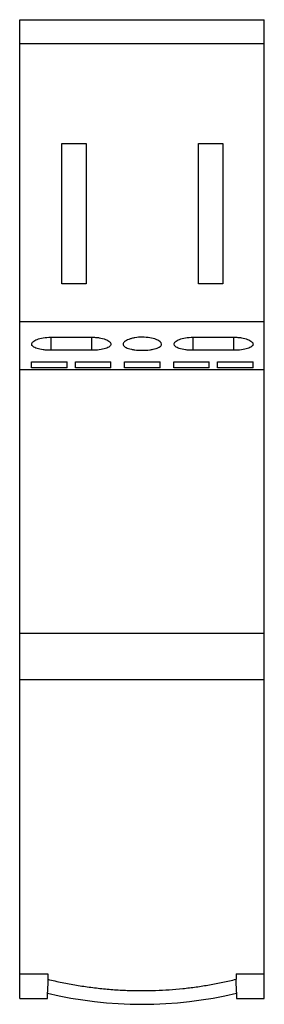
# Model space of a CAD drawing. Header units: millimetres. Extents: x 0 to 17.9, y -72 to 0.
import ezdxf

# ---------------------------------------------------------------- set-up
doc = ezdxf.new("R2010")
doc.units = ezdxf.units.MM

msp = doc.modelspace()

# ---------------------------------------------------------------- linework, layer by layer
at = {"color": 7, "linetype": 'Continuous', "lineweight": 25}
for p, q in [((0, 0), (17.9, 0)), ((17.9, -22.052), (17.9, 0)), ((0, -22.052), (0, 0)), ((0, -1.742), (17.9, -1.742)), ((3.075, -9.058), (4.875, -9.058)), ((3.075, -19.315), (3.075, -9.058)), ((4.875, -9.058), (4.875, -19.315)), ((13.075, -9.058), (14.875, -9.058)), ((13.075, -19.315), (13.075, -9.058)), ((14.875, -9.058), (14.875, -19.315)), ((4.875, -19.315), (3.075, -19.315)), ((14.875, -19.315), (13.075, -19.315)), ((0, -22.052), (17.9, -22.052)), ((2.275, -23.208), (5.275, -23.207)), ((2.275, -23.208), (2.275, -24.167)), ((5.275, -24.167), (5.275, -23.207)), ((12.661, -23.208), (12.661, -24.167)), ((12.675, -23.208), (15.675, -23.207)), ((15.675, -24.167), (15.675, -23.207)), ((5.275, -24.167), (2.275, -24.167)), ((15.675, -24.167), (12.661, -24.167)), ((0.875, -25.015), (3.475, -25.015)), ((4.075, -25.015), (6.675, -25.015)), ((7.675, -25.015), (10.275, -25.015)), ((11.275, -25.015), (13.875, -25.015)), ((14.475, -25.015), (17.075, -25.015)), ((0, -25.575), (17.9, -25.575)), ((0, -44.845), (0, -25.575)), ((3.475, -25.457), (0.875, -25.457)), ((6.675, -25.457), (4.075, -25.457)), ((10.275, -25.457), (7.675, -25.457)), ((13.875, -25.457), (11.275, -25.457)), ((17.075, -25.457), (14.475, -25.457)), ((17.9, -44.845), (17.9, -25.575)), ((0, -44.845), (17.9, -44.845)), ((0, -48.238), (17.9, -48.238)), ((0, -71.54), (0, -48.238)), ((17.9, -71.54), (17.9, -48.238)), ((0, -69.74), (2.063, -69.74)), ((2.063, -69.74), (2.056, -70.138)), ((15.837, -69.74), (17.9, -69.74)), ((15.837, -69.74), (15.844, -70.138)), ((2.032, -71.54), (2.04, -71.072)), ((15.86, -71.072), (15.868, -71.54)), ((0, -71.54), (2.032, -71.54)), ((15.868, -71.54), (17.9, -71.54))]:
    msp.add_line(p, q, dxfattribs=at)
msp.add_arc((8.95, -41.969), 30, 256.6797, 283.3203, dxfattribs=at)
for points, knots in [([(0, -25.575), (0, -25.432), (0, -25.242), (0, -24.808), (0, -24.561), (0, -24.008), (0, -23.704), (0, -23.179), (0, -22.993), (0, -22.68), (0, -22.569), (0, -22.331), (0, -22.203), (0, -22.052)], [0, 0, 0, 0, 0.25, 0.25, 0.5, 0.5, 0.75, 0.75, 0.875, 0.875, 0.9375, 0.9375, 1, 1, 1, 1]), ([(17.9, -25.575), (17.9, -25.432), (17.9, -25.242), (17.9, -24.808), (17.9, -24.561), (17.9, -24.008), (17.9, -23.704), (17.9, -23.179), (17.9, -22.993), (17.9, -22.68), (17.9, -22.569), (17.9, -22.331), (17.9, -22.203), (17.9, -22.052)], [0, 0, 0, 0, 0.25, 0.25, 0.5, 0.5, 0.75, 0.75, 0.875, 0.875, 0.9375, 0.9375, 1, 1, 1, 1]), ([(2.275, -24.167), (2.18, -24.167), (2.087, -24.164), (1.903, -24.153), (1.812, -24.144), (1.555, -24.111), (1.399, -24.078), (1.144, -23.996), (1.043, -23.946), (0.944, -23.865), (0.918, -23.836), (0.885, -23.778), (0.877, -23.748), (0.879, -23.657), (0.914, -23.595), (1.049, -23.476), (1.147, -23.42), (1.403, -23.321), (1.555, -23.28), (1.899, -23.223), (2.085, -23.208), (2.275, -23.208)], [0, 0, 0, 0, 0.0625, 0.0625, 0.125, 0.125, 0.25, 0.25, 0.375, 0.375, 0.4375, 0.4375, 0.5, 0.5, 0.625, 0.625, 0.75, 0.75, 0.875, 0.875, 1, 1, 1, 1]), ([(5.275, -23.207), (5.37, -23.207), (5.464, -23.211), (5.647, -23.226), (5.738, -23.237), (5.994, -23.28), (6.149, -23.321), (6.402, -23.419), (6.503, -23.476), (6.604, -23.565), (6.629, -23.596), (6.664, -23.657), (6.673, -23.687), (6.674, -23.748), (6.665, -23.778), (6.632, -23.836), (6.607, -23.865), (6.507, -23.946), (6.408, -23.995), (6.151, -24.078), (5.997, -24.111), (5.652, -24.155), (5.465, -24.167), (5.275, -24.167)], [0, 0, 0, 0, 0.0625, 0.0625, 0.125, 0.125, 0.25, 0.25, 0.375, 0.375, 0.4375, 0.4375, 0.5, 0.5, 0.5625, 0.5625, 0.625, 0.625, 0.75, 0.75, 0.875, 0.875, 1, 1, 1, 1]), ([(10.375, -23.72), (10.375, -23.781), (10.341, -23.84), (10.239, -23.921), (10.197, -23.947), (10.098, -23.995), (10.04, -24.018), (9.912, -24.059), (9.841, -24.077), (9.688, -24.109), (9.605, -24.123), (9.347, -24.156), (9.158, -24.168), (8.783, -24.167), (8.594, -24.156), (8.336, -24.122), (8.253, -24.108), (8.101, -24.075), (8.03, -24.057), (7.902, -24.015), (7.845, -23.993), (7.747, -23.944), (7.706, -23.918), (7.606, -23.836), (7.573, -23.776), (7.577, -23.654), (7.612, -23.592), (7.715, -23.503), (7.757, -23.474), (7.856, -23.419), (7.914, -23.392), (8.041, -23.343), (8.111, -23.321), (8.263, -23.281), (8.346, -23.264), (8.602, -23.221), (8.792, -23.206), (9.167, -23.206), (9.356, -23.222), (9.699, -23.28), (9.853, -23.321), (10.236, -23.47), (10.375, -23.597), (10.375, -23.72)], [0, 0, 0, 0, 0.0625, 0.0625, 0.09375, 0.09375, 0.125, 0.125, 0.15625, 0.15625, 0.1875, 0.1875, 0.25, 0.25, 0.3125, 0.3125, 0.34375, 0.34375, 0.375, 0.375, 0.40625, 0.40625, 0.4375, 0.4375, 0.5, 0.5, 0.5625, 0.5625, 0.59375, 0.59375, 0.625, 0.625, 0.65625, 0.65625, 0.6875, 0.6875, 0.75, 0.75, 0.8125, 0.8125, 0.875, 0.875, 1, 1, 1, 1]), ([(12.661, -24.167), (12.567, -24.166), (12.475, -24.163), (12.295, -24.15), (12.206, -24.141), (11.954, -24.107), (11.802, -24.073), (11.555, -23.991), (11.457, -23.942), (11.33, -23.834), (11.298, -23.775), (11.3, -23.685), (11.31, -23.654), (11.344, -23.594), (11.37, -23.564), (11.436, -23.506), (11.478, -23.477), (11.574, -23.422), (11.629, -23.397), (11.817, -23.324), (11.966, -23.283), (12.305, -23.225), (12.487, -23.209), (12.675, -23.208)], [0, 0, 0, 0, 0.0625, 0.0625, 0.125, 0.125, 0.25, 0.25, 0.375, 0.375, 0.5, 0.5, 0.5625, 0.5625, 0.625, 0.625, 0.6875, 0.6875, 0.75, 0.75, 0.875, 0.875, 1, 1, 1, 1]), ([(15.675, -23.207), (15.77, -23.207), (15.863, -23.211), (16.047, -23.226), (16.138, -23.237), (16.394, -23.28), (16.549, -23.321), (16.802, -23.419), (16.903, -23.476), (17.004, -23.565), (17.03, -23.596), (17.064, -23.657), (17.073, -23.687), (17.074, -23.748), (17.066, -23.778), (17.032, -23.836), (17.008, -23.865), (16.907, -23.946), (16.809, -23.995), (16.551, -24.078), (16.397, -24.111), (16.052, -24.156), (15.866, -24.167), (15.675, -24.167)], [0, 0, 0, 0, 0.0625, 0.0625, 0.125, 0.125, 0.25, 0.25, 0.375, 0.375, 0.4375, 0.4375, 0.5, 0.5, 0.5625, 0.5625, 0.625, 0.625, 0.75, 0.75, 0.875, 0.875, 1, 1, 1, 1]), ([(0, -48.238), (0, -48.104), (0, -47.926), (0, -47.515), (0, -47.281), (0, -46.755), (0, -46.464), (0, -45.957), (0, -45.777), (0, -45.472), (0, -45.364), (0, -45.126), (0, -44.996), (0, -44.845)], [0, 0, 0, 0, 0.25, 0.25, 0.5, 0.5, 0.75, 0.75, 0.875, 0.875, 0.9375, 0.9375, 1, 1, 1, 1]), ([(17.9, -48.238), (17.9, -48.104), (17.9, -47.926), (17.9, -47.515), (17.9, -47.281), (17.9, -46.755), (17.9, -46.464), (17.9, -45.957), (17.9, -45.777), (17.9, -45.472), (17.9, -45.364), (17.9, -45.126), (17.9, -44.996), (17.9, -44.845)], [0, 0, 0, 0, 0.25, 0.25, 0.5, 0.5, 0.75, 0.75, 0.875, 0.875, 0.9375, 0.9375, 1, 1, 1, 1]), ([(2.056, -70.138), (2.054, -70.236), (2.053, -70.332), (2.049, -70.519), (2.048, -70.609), (2.044, -70.855), (2.041, -70.99), (2.04, -71.072)], [0, 0, 0, 0, 0.25, 0.25, 0.5, 0.5, 1, 1, 1, 1]), ([(2.056, -70.138), (2.23, -70.18), (2.578, -70.263), (3.103, -70.376), (3.629, -70.479), (4.155, -70.572), (4.683, -70.656), (5.213, -70.73), (5.743, -70.794), (6.275, -70.848), (6.807, -70.892), (7.341, -70.927), (7.876, -70.951), (8.413, -70.966), (9.103, -70.972), (9.946, -70.958), (10.94, -70.907), (11.929, -70.822), (12.915, -70.704), (13.896, -70.55), (14.874, -70.365), (15.52, -70.214), (15.844, -70.138)], [0, 0, 0, 0, 0.038604, 0.077136, 0.11561, 0.154038, 0.192433, 0.23081, 0.26918, 0.307557, 0.345954, 0.384385, 0.422862, 0.461399, 0.500009, 0.571642, 0.643066, 0.714365, 0.785624, 0.856926, 0.928357, 1, 1, 1, 1]), ([(15.86, -71.072), (15.859, -70.99), (15.856, -70.856), (15.851, -70.528), (15.847, -70.334), (15.844, -70.138)], [0, 0, 0, 0, 0.5, 0.5, 1, 1, 1, 1])]:
    msp.add_open_spline(points, degree=3, knots=knots, dxfattribs=at)
for points in [[(0.875, -25.457), (0.875, -25.33), (0.875, -25.181), (0.875, -25.015)], [(3.475, -25.457), (3.475, -25.33), (3.475, -25.181), (3.475, -25.015)], [(4.075, -25.457), (4.075, -25.33), (4.075, -25.181), (4.075, -25.015)], [(6.675, -25.457), (6.675, -25.33), (6.675, -25.181), (6.675, -25.015)], [(7.675, -25.457), (7.675, -25.33), (7.675, -25.181), (7.675, -25.015)], [(10.275, -25.457), (10.275, -25.33), (10.275, -25.181), (10.275, -25.015)], [(11.275, -25.457), (11.275, -25.33), (11.275, -25.181), (11.275, -25.015)], [(13.875, -25.457), (13.875, -25.33), (13.875, -25.181), (13.875, -25.015)], [(14.475, -25.457), (14.475, -25.33), (14.475, -25.181), (14.475, -25.015)], [(17.075, -25.457), (17.075, -25.33), (17.075, -25.181), (17.075, -25.015)]]:
    msp.add_open_spline(points, degree=3, dxfattribs=at)

doc.saveas('drawing.dxf')
